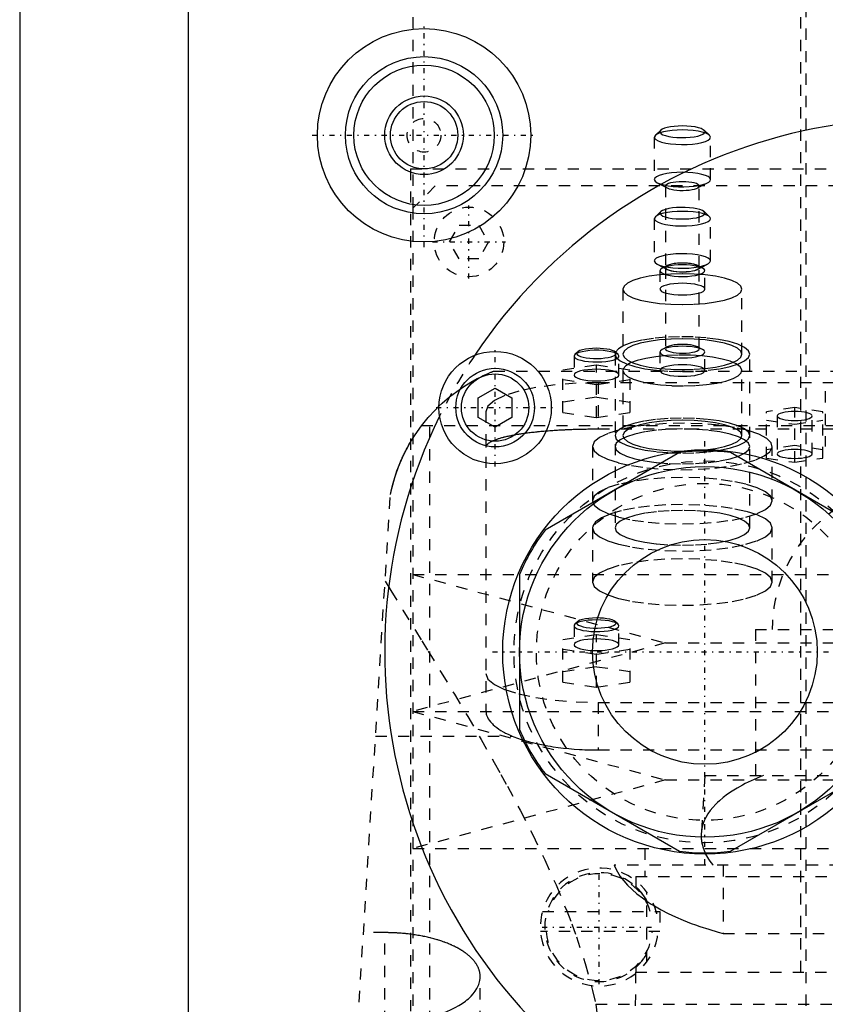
# Model space of a CAD drawing. Extents: x -90 to 90, y -139 to 498.
# Tile 7 of 10: x -80 to -8, y 195 to 282. Entities that reach past the tile are written whole.
import ezdxf

# ---------------------------------------------------------------- set-up
doc = ezdxf.new("R2010")
doc.units = 0
doc.linetypes.add('CENTER', pattern=[1.5, 0.45, -0.5, 0.05, -0.5])
doc.linetypes.add('DASHED', pattern=[2, 1, -1])
for name, color, linetype in [('AM_0', 7, 'CONTINUOUS'), ('AM_3', 7, 'DASHED'), ('AM_7', 7, 'CENTER')]:
    doc.layers.add(name, color=color, linetype=linetype)

msp = doc.modelspace()

# ---------------------------------------------------------------- linework, layer by layer
at = {"layer": 'AM_0', "color": 7, "linetype": 'CONTINUOUS'}
for p, q in [((-65, 313.5), (-65, 37.5)), ((-80, 291.5), (-80, 30)), ((-39.172, 248.616), (-37.672, 249.482)), ((-37.672, 249.482), (-36.172, 248.616)), ((-39.172, 246.884), (-39.172, 248.616)), ((-36.172, 248.616), (-36.172, 246.884)), ((-37.672, 246.018), (-39.172, 246.884)), ((-36.172, 246.884), (-37.672, 246.018)), ((-21.271, 243.742), (-33.229, 236.837)), ((-4.771, 236.837), (-16.729, 243.742)), ((-35.5, 232.904), (-35.5, 219.096)), ((-33.229, 215.163), (-21.271, 208.258)), ((-16.729, 208.258), (-4.771, 215.163))]:
    msp.add_line(p, q, dxfattribs=at)
for centre, radius in [((-44, 272), 9.5), ((-44, 272), 7), ((-44, 272), 6.25), ((-44, 272), 3.5), ((-44, 272), 3), ((-37.672, 247.75), 5), ((-37.672, 247.75), 3.5), ((-37.672, 247.75), 3), ((-19, 226), 18), ((-19, 226), 16.5), ((-19, 226), 10.007)]:
    msp.add_circle(centre, radius, dxfattribs=at)
for centre, radius, start, end in [((0, 226), 47.5, 63.78209, 146.21791), ((0, 226), 47.5, 153.78209, 236.21791), ((-19, 226), 17.886, 82.70653, 97.29347), ((-19, 226), 17.886, 142.70653, 157.29347), ((-19, 226), 17.886, 202.70653, 217.29347), ((-19, 226), 17.886, 262.70653, 277.29347), ((0, 226), 47.5, 243.78209, 326.21791)]:
    msp.add_arc(centre, radius, start, end, dxfattribs=at)
at = {"layer": 'AM_3', "color": 6, "linetype": 'DASHED'}
for p, q in [((-10, 403.5), (-10, -70.5)), ((-45, 300.5), (-45, 265.5)), ((-10.5, 300.5), (-10.5, 197.5)), ((-23.5, 271.823), (-23.5, 268.056)), ((-22.927, 272.445), (-23.409, 271.996)), ((-18.591, 271.996), (-19.073, 272.445)), ((-18.5, 268.056), (-18.5, 271.823)), ((-45.211, 269), (-45.211, 176)), ((-45.211, 269), (45.211, 269)), ((-43, 267.5), (-45, 265.5)), ((43, 267.5), (-43, 267.5)), ((-23.237, 267.767), (-22.342, 267.303)), ((-22.5, 267.476), (-22.5, 260.232)), ((-19.658, 267.303), (-18.763, 267.767)), ((-19.5, 260.232), (-19.5, 267.476)), ((-45, 265.5), (-45, 179.5)), ((-22.927, 265.198), (-23.409, 264.749)), ((-18.591, 264.749), (-19.073, 265.198)), ((-41.732, 262.5), (-40.866, 264)), ((-40.866, 264), (-39.134, 264)), ((-39.134, 264), (-38.268, 262.5)), ((-23.5, 264.576), (-23.5, 260.809)), ((-18.5, 260.809), (-18.5, 264.576)), ((-40.866, 261), (-41.732, 262.5)), ((-38.268, 262.5), (-39.134, 261)), ((-39.134, 261), (-40.866, 261)), ((-23.237, 260.52), (-22.342, 260.056)), ((-22.342, 260.405), (-22.789, 260.173)), ((-19.658, 260.056), (-18.763, 260.52)), ((-19.211, 260.173), (-19.658, 260.405)), ((-23, 259.942), (-23, 258.3)), ((-22.5, 260.229), (-22.5, 252.985)), ((-19.5, 252.985), (-19.5, 260.229)), ((-19, 258.3), (-19, 259.942)), ((-26.3, 258.3), (-26.3, 252.505)), ((-15.7, 252.505), (-15.7, 258.3)), ((-30.577, 252.474), (-30.65, 252.335)), ((-30.336, 252.698), (-30.577, 252.474)), ((-26.958, 252.689), (-27, 252.505)), ((-27, 252.505), (-27, 237.047)), ((-26.723, 252.474), (-26.964, 252.698)), ((-23, 252.695), (-23, 251.053)), ((-22.342, 253.158), (-22.789, 252.926)), ((-19.211, 252.926), (-19.658, 253.158)), ((-19, 251.053), (-19, 252.695)), ((-15, 237.047), (-15, 252.505)), ((-30.65, 252.335), (-30.65, 250.645)), ((-26.65, 250.645), (-26.65, 252.335)), ((-37.803, 251), (37.803, 251)), ((-31.65, 251.116), (-28.65, 251.564)), ((-31.65, 247.322), (-31.65, 251.116)), ((-28.65, 251.564), (-25.65, 251.116)), ((-28.65, 246.874), (-28.65, 251.564)), ((-26.267, 251.207), (-26.3, 251.053)), ((-26.3, 251.053), (-26.3, 245.258)), ((-25.65, 247.322), (-25.65, 251.116)), ((-15.7, 245.258), (-15.7, 251.053)), ((-28.65, 249.771), (-31.65, 250.219)), ((-25.65, 250.219), (-28.65, 249.771)), ((-28.5, 249.97), (-28.5, 245.825)), ((28.5, 249.97), (-28.5, 249.97)), ((-8.28, 249.202), (-8.28, 244.276)), ((-28.65, 248.667), (-31.65, 248.218)), ((-25.65, 248.218), (-28.65, 248.667)), ((-38.5, 247.382), (-38.5, 220.775)), ((-31.65, 247.322), (-28.65, 246.874)), ((-28.65, 246.874), (-25.65, 247.322)), ((-11, 247.757), (-13.5, 247.383)), ((-13.5, 243.255), (-13.5, 247.383)), ((-11, 242.882), (-11, 247.757)), ((-8.5, 247.383), (-11, 247.757)), ((-8.5, 243.255), (-8.5, 247.383)), ((-43.5, 77.05), (-43.5, 247.019)), ((-13.5, 246.636), (-11, 246.263)), ((-12.55, 247.01), (-12.55, 243.629)), ((-11, 246.263), (-8.5, 246.636)), ((-9.45, 243.629), (-9.45, 247.01)), ((-44.217, 246.15), (44.217, 246.15)), ((28.5, 245.825), (-28.5, 245.825)), ((-26.588, 245.823), (-26.694, 245.747)), ((-29, 244.294), (-29, 239.465)), ((-11, 244.376), (-13.5, 244.003)), ((-13, 239.465), (-13, 244.294)), ((-8.5, 244.003), (-11, 244.376)), ((-13.5, 243.255), (-11, 242.882)), ((-11, 242.882), (-8.5, 243.255)), ((-57, 77.05), (-47, 240)), ((-28.979, 237.198), (-29, 237.047)), ((-29, 237.047), (-29, 232.218)), ((-13, 232.218), (-13, 237.047)), ((-45, 232.9), (-22.5, 226.8)), ((-45, 232.9), (45, 232.9)), ((-30.65, 228.329), (-30.65, 226.639)), ((-30.336, 228.692), (-30.577, 228.468)), ((-26.723, 228.468), (-26.964, 228.692)), ((-26.65, 226.639), (-26.65, 228.329)), ((-14.5, 228), (-14.5, 215)), ((-14.5, 228), (14.5, 228)), ((-31.65, 227.11), (-28.65, 227.559)), ((-31.65, 223.316), (-31.65, 227.11)), ((-28.65, 227.559), (-25.65, 227.11)), ((-28.65, 222.868), (-28.65, 227.559)), ((-25.65, 223.316), (-25.65, 227.11)), ((-22.5, 226.8), (-45, 220.7)), ((-28.65, 225.766), (-31.65, 226.214)), ((-25.65, 226.214), (-28.65, 225.766)), ((-22.5, 226.8), (22.5, 226.8)), ((-28.65, 224.661), (-31.65, 224.213)), ((-25.65, 224.213), (-28.65, 224.661)), ((-31.65, 223.316), (-28.65, 222.868)), ((-28.65, 222.868), (-25.65, 223.316)), ((-28.5, 221.5), (-28.5, 217.269)), ((-28.5, 221.5), (28.5, 221.5)), ((-45, 220.7), (-22.5, 214.6)), ((-45, 220.7), (45, 220.7)), ((-48.319, 218.5), (-36.159, 218.5)), ((-28.5, 217.269), (28.5, 217.269)), ((-19, 215), (-19.323, 209.83)), ((-19, 215), (19, 215)), ((-22.5, 214.6), (-45, 208.5)), ((-22.5, 214.6), (22.5, 214.6)), ((-45, 208.5), (45, 208.5)), ((-24.35, 208.5), (-24.35, 206)), ((27.082, 207), (-27.082, 207)), ((-17.375, 207), (-17.375, 200.939)), ((-25.15, 206), (-25.15, 205.1)), ((-25.15, 206), (25.15, 206)), ((-24.156, 198.409), (-24.156, 204.591)), ((-33.46, 202.9), (-23.34, 202.9)), ((-23.287, 202.69), (-23.287, 202.9)), ((-23.287, 202.9), (-23, 202.9)), ((-23, 202.9), (-23, 201.1)), ((-47.5, 201.006), (-49.393, 201.006)), ((-47.5, 77.05), (-47.5, 201.006)), ((-23, 201.1), (-33.635, 201.1)), ((-17.375, 200.939), (17.375, 200.939)), ((-25.175, 197.5), (-25.75, 116.5)), ((-25.175, 197.5), (25.175, 197.5)), ((-25.15, 197.9), (-25.15, 197.5)), ((-39, 77.05), (-39, 197.078)), ((-28.705, 194.625), (28.705, 194.625))]:
    msp.add_line(p, q, dxfattribs=at)
for points in [[(-22.927, 272.445), (-22.995, 272.343), (-22.984, 272.24), (-22.894, 272.14), (-22.73, 272.046), (-22.496, 271.963), (-22.204, 271.893), (-21.864, 271.839), (-21.49, 271.804), (-21.096, 271.789), (-20.698, 271.794), (-20.313, 271.82), (-19.954, 271.865), (-19.638, 271.927), (-19.375, 272.004), (-19.176, 272.094), (-19.05, 272.191), (-19.001, 272.294), (-19.031, 272.396), (-19.139, 272.495), (-19.321, 272.587), (-19.569, 272.668), (-19.874, 272.734), (-20.224, 272.783), (-20.604, 272.813), (-21, 272.824)], [(-21, 272.824), (-21.369, 272.815), (-21.726, 272.788), (-22.057, 272.745), (-22.352, 272.687), (-22.601, 272.616), (-22.795, 272.534), (-22.927, 272.445)], [(-23.409, 271.996), (-23.494, 271.869), (-23.479, 271.739), (-23.364, 271.613), (-23.155, 271.495), (-22.859, 271.39), (-22.488, 271.303), (-22.058, 271.237), (-21.585, 271.194), (-21.088, 271.176), (-20.588, 271.185), (-20.105, 271.219), (-19.657, 271.277), (-19.264, 271.358), (-18.94, 271.456), (-18.699, 271.57), (-18.55, 271.694), (-18.5, 271.823)], [(-21, 272.47), (-21.461, 272.459), (-21.907, 272.426), (-22.321, 272.372), (-22.69, 272.3), (-23.001, 272.211), (-23.244, 272.109), (-23.409, 271.996)], [(-18.5, 271.823), (-18.548, 271.949), (-18.69, 272.071), (-18.921, 272.183), (-19.232, 272.281), (-19.611, 272.361), (-20.043, 272.421), (-20.512, 272.458), (-21, 272.47)], [(-21, 268.703), (-21.488, 268.691), (-21.957, 268.654), (-22.389, 268.594), (-22.768, 268.513), (-23.079, 268.415), (-23.31, 268.304), (-23.452, 268.182), (-23.5, 268.056)], [(-23.237, 267.767), (-22.981, 267.661), (-22.651, 267.57), (-22.26, 267.497), (-21.822, 267.445), (-21.354, 267.415), (-20.872, 267.41), (-20.395, 267.428), (-19.941, 267.47), (-19.526, 267.533), (-19.166, 267.616), (-18.874, 267.716), (-18.661, 267.828), (-18.535, 267.948), (-18.501, 268.072), (-18.56, 268.196), (-18.709, 268.315), (-18.944, 268.424), (-19.255, 268.519), (-19.631, 268.597), (-20.058, 268.655), (-20.52, 268.691), (-21, 268.703)], [(-23.5, 268.056), (-23.433, 267.907), (-23.237, 267.767)], [(-19.5, 267.476), (-19.529, 267.552), (-19.614, 267.625), (-19.753, 267.692), (-19.939, 267.751), (-20.167, 267.799), (-20.426, 267.835), (-20.707, 267.857), (-21, 267.865), (-21.293, 267.857), (-21.574, 267.835), (-21.833, 267.799), (-22.061, 267.751), (-22.247, 267.692), (-22.386, 267.625), (-22.471, 267.552), (-22.5, 267.476)], [(-22.5, 267.476), (-22.46, 267.387), (-22.342, 267.303)], [(-22.342, 267.303), (-22.19, 267.24), (-21.995, 267.186), (-21.763, 267.142), (-21.504, 267.111), (-21.226, 267.093), (-20.94, 267.088), (-20.656, 267.099), (-20.385, 267.122), (-20.136, 267.159), (-19.918, 267.207), (-19.74, 267.266), (-19.608, 267.331), (-19.527, 267.403), (-19.5, 267.476)], [(-23.409, 264.749), (-23.494, 264.623), (-23.48, 264.494), (-23.368, 264.368), (-23.162, 264.251), (-22.87, 264.147), (-22.505, 264.059), (-22.08, 263.993), (-21.612, 263.949), (-21.12, 263.93), (-20.623, 263.936), (-20.141, 263.968), (-19.693, 264.025), (-19.297, 264.102), (-18.968, 264.199), (-18.72, 264.311), (-18.562, 264.433), (-18.501, 264.561), (-18.538, 264.689), (-18.673, 264.813), (-18.901, 264.927), (-19.211, 265.028), (-19.592, 265.111), (-20.029, 265.172), (-20.505, 265.21), (-21, 265.223)], [(-21, 265.223), (-21.461, 265.212), (-21.907, 265.179), (-22.321, 265.125), (-22.69, 265.053), (-23.001, 264.964), (-23.244, 264.862), (-23.409, 264.749)], [(-22.927, 265.198), (-22.994, 265.099), (-22.986, 264.998), (-22.903, 264.9), (-22.749, 264.808), (-22.529, 264.725), (-22.251, 264.655), (-21.925, 264.6), (-21.565, 264.563), (-21.184, 264.544), (-20.796, 264.544), (-20.415, 264.564), (-20.057, 264.603), (-19.734, 264.658), (-19.459, 264.729), (-19.241, 264.813), (-19.09, 264.905), (-19.012, 265.004), (-19.008, 265.104), (-19.079, 265.203), (-19.222, 265.296), (-19.433, 265.381), (-19.702, 265.453), (-20.021, 265.51), (-20.376, 265.551), (-20.755, 265.573), (-21.143, 265.575), (-21.526, 265.559), (-21.889, 265.523), (-22.218, 265.47), (-22.502, 265.401)], [(-22.502, 265.401), (-22.759, 265.306), (-22.927, 265.198)], [(-22.502, 261.326), (-22.844, 261.246), (-23.124, 261.15), (-23.33, 261.043), (-23.457, 260.928), (-23.5, 260.809)], [(-18.5, 260.809), (-18.551, 260.938), (-18.7, 261.063), (-18.942, 261.177), (-19.268, 261.276), (-19.664, 261.356), (-20.113, 261.414), (-20.599, 261.448), (-21.1, 261.456), (-21.598, 261.437), (-22.071, 261.394), (-22.502, 261.326)], [(-23.5, 260.809), (-23.433, 260.661), (-23.237, 260.52)], [(-23.237, 260.52), (-22.984, 260.415), (-22.658, 260.325), (-22.272, 260.252), (-21.84, 260.2), (-21.377, 260.169), (-20.9, 260.162), (-20.426, 260.179), (-19.974, 260.219), (-19.559, 260.28), (-19.197, 260.361), (-18.901, 260.458), (-18.681, 260.567), (-18.546, 260.686), (-18.5, 260.809)], [(-21, 260.46), (-21.367, 260.451), (-21.722, 260.425), (-22.052, 260.382), (-22.346, 260.325), (-22.595, 260.254), (-22.789, 260.173)], [(-22.342, 260.056), (-22.188, 259.992), (-21.989, 259.938), (-21.753, 259.894), (-21.489, 259.862), (-21.206, 259.845), (-20.916, 259.842), (-20.629, 259.853), (-20.355, 259.879), (-20.106, 259.918), (-19.891, 259.968), (-19.717, 260.028), (-19.591, 260.096), (-19.518, 260.169), (-19.501, 260.244), (-19.54, 260.319), (-19.634, 260.39), (-19.779, 260.455), (-19.97, 260.512), (-20.199, 260.558), (-20.459, 260.592), (-20.738, 260.612), (-21.028, 260.618), (-21.317, 260.609), (-21.593, 260.586), (-21.848, 260.55), (-22.071, 260.501), (-22.253, 260.443), (-22.388, 260.376), (-22.472, 260.304), (-22.5, 260.229)], [(-22.5, 260.232), (-22.47, 260.155), (-22.381, 260.081), (-22.237, 260.012), (-22.044, 259.953), (-21.809, 259.905), (-21.541, 259.87), (-21.252, 259.849), (-20.953, 259.844), (-20.656, 259.854), (-20.372, 259.879), (-20.114, 259.919), (-19.891, 259.971), (-19.712, 260.033), (-19.585, 260.103), (-19.514, 260.179), (-19.503, 260.256), (-19.551, 260.333), (-19.658, 260.405)], [(-22.342, 260.405), (-22.46, 260.321), (-22.5, 260.232)], [(-19.658, 260.405), (-19.819, 260.471), (-20.028, 260.528), (-20.276, 260.572), (-20.554, 260.603), (-20.849, 260.618), (-21.151, 260.618), (-21.446, 260.603), (-21.724, 260.572), (-21.972, 260.528), (-22.181, 260.471), (-22.342, 260.405)], [(-19.211, 260.173), (-19.405, 260.254), (-19.654, 260.325), (-19.948, 260.382), (-20.278, 260.425), (-20.633, 260.451), (-21, 260.46)], [(-23, 259.942), (-22.96, 259.839), (-22.842, 259.74), (-22.65, 259.65), (-22.392, 259.57), (-22.078, 259.506), (-21.722, 259.459), (-21.336, 259.432), (-20.938, 259.425), (-20.541, 259.438), (-20.163, 259.472), (-19.819, 259.524), (-19.521, 259.594), (-19.283, 259.677), (-19.113, 259.77), (-19.019, 259.871), (-19.004, 259.974), (-19.069, 260.077), (-19.211, 260.173)], [(-22.789, 260.173), (-22.947, 260.061), (-23, 259.942)], [(-22.5, 260.229), (-22.46, 260.14), (-22.342, 260.056)], [(-23, 258.3), (-22.962, 258.199), (-22.848, 258.102), (-22.663, 258.013), (-22.414, 257.934), (-22.111, 257.87), (-21.765, 257.822), (-21.39, 257.792), (-21, 257.782), (-20.61, 257.792), (-20.235, 257.822), (-19.889, 257.87), (-19.586, 257.934), (-19.337, 258.013), (-19.152, 258.102), (-19.038, 258.199), (-19, 258.3), (-19.038, 258.401), (-19.152, 258.498), (-19.337, 258.588), (-19.586, 258.666), (-19.889, 258.73), (-20.235, 258.778), (-20.61, 258.808), (-21, 258.818)], [(-21, 258.818), (-21.39, 258.808), (-21.765, 258.778), (-22.111, 258.73), (-22.414, 258.666), (-22.663, 258.588), (-22.848, 258.498), (-22.962, 258.401), (-23, 258.3)], [(-15, 252.505), (-15.121, 252.815), (-15.481, 253.114), (-16.063, 253.387), (-16.846, 253.625), (-17.796, 253.818), (-18.876, 253.957), (-20.043, 254.038), (-21.247, 254.056), (-22.442, 254.012), (-23.579, 253.907), (-24.611, 253.745), (-25.497, 253.533), (-26.201, 253.279), (-26.694, 252.994), (-26.958, 252.689)], [(-21, 253.876), (-22.034, 253.85), (-23.028, 253.772), (-23.945, 253.645), (-24.748, 253.474), (-25.407, 253.267), (-25.897, 253.029), (-26.198, 252.772), (-26.3, 252.505), (-26.198, 252.237), (-25.897, 251.98), (-25.407, 251.742), (-24.748, 251.535), (-23.945, 251.364), (-23.028, 251.237), (-22.034, 251.159), (-21, 251.133), (-19.966, 251.159), (-18.972, 251.237), (-18.055, 251.364), (-17.252, 251.535), (-16.593, 251.742), (-16.103, 251.98), (-15.802, 252.237), (-15.7, 252.505)], [(-19.658, 253.158), (-19.819, 253.224), (-20.028, 253.281), (-20.276, 253.325), (-20.554, 253.356), (-20.849, 253.371), (-21.151, 253.371), (-21.446, 253.356), (-21.724, 253.325), (-21.972, 253.281), (-22.181, 253.224), (-22.342, 253.158)], [(-15.7, 252.505), (-15.802, 252.772), (-16.103, 253.029), (-16.593, 253.267), (-17.252, 253.474), (-18.055, 253.645), (-18.972, 253.772), (-19.966, 253.85), (-21, 253.876)], [(-30.65, 252.335), (-30.61, 252.232), (-30.491, 252.133), (-30.298, 252.042), (-30.039, 251.962), (-29.724, 251.898), (-29.366, 251.852), (-28.979, 251.824), (-28.58, 251.818), (-28.182, 251.832), (-27.804, 251.866), (-27.46, 251.919), (-27.163, 251.989), (-26.926, 252.072), (-26.759, 252.167), (-26.667, 252.268), (-26.655, 252.371), (-26.723, 252.474)], [(-26.723, 252.474), (-26.868, 252.57), (-27.084, 252.657), (-27.362, 252.731), (-27.691, 252.789), (-28.059, 252.829), (-28.45, 252.85), (-28.85, 252.85), (-29.241, 252.829), (-29.609, 252.789), (-29.938, 252.731), (-30.216, 252.657), (-30.432, 252.57), (-30.577, 252.474)], [(-28.65, 253.029), (-28.997, 253.02), (-29.329, 252.994), (-29.635, 252.951), (-29.902, 252.893), (-30.119, 252.822), (-30.279, 252.742), (-30.373, 252.655), (-30.399, 252.566), (-30.357, 252.476), (-30.246, 252.391), (-30.072, 252.312), (-29.842, 252.245), (-29.565, 252.19), (-29.251, 252.151), (-28.914, 252.129), (-28.566, 252.124), (-28.222, 252.137), (-27.894, 252.168), (-27.597, 252.215), (-27.341, 252.276), (-27.137, 252.349), (-26.993, 252.431), (-26.914, 252.519), (-26.905, 252.609), (-26.964, 252.698)], [(-26.964, 252.698), (-27.08, 252.776), (-27.249, 252.848), (-27.467, 252.91), (-27.725, 252.961), (-28.015, 252.998), (-28.327, 253.022), (-28.65, 253.029)], [(-27, 252.505), (-26.885, 252.202), (-26.543, 251.91), (-25.989, 251.642), (-25.243, 251.406), (-24.333, 251.213), (-23.296, 251.07), (-22.171, 250.981), (-21, 250.952), (-19.829, 250.981), (-18.704, 251.07), (-17.667, 251.213), (-16.757, 251.406), (-16.011, 251.642), (-15.457, 251.91), (-15.115, 252.202), (-15, 252.505)], [(-23, 252.695), (-22.96, 252.592), (-22.842, 252.493), (-22.65, 252.403), (-22.392, 252.324), (-22.078, 252.259), (-21.722, 252.212), (-21.336, 252.185), (-20.938, 252.178), (-20.541, 252.191), (-20.163, 252.225), (-19.819, 252.278), (-19.521, 252.347), (-19.283, 252.43), (-19.113, 252.524), (-19.019, 252.624), (-19.004, 252.728), (-19.069, 252.83), (-19.211, 252.926)], [(-22.789, 252.926), (-22.947, 252.814), (-23, 252.695)], [(-21, 253.213), (-21.367, 253.204), (-21.722, 253.178), (-22.052, 253.135), (-22.346, 253.078), (-22.595, 253.007), (-22.789, 252.926)], [(-22.5, 252.985), (-22.47, 252.908), (-22.381, 252.834), (-22.237, 252.766), (-22.044, 252.706), (-21.809, 252.658), (-21.541, 252.623), (-21.252, 252.602), (-20.953, 252.597), (-20.656, 252.607), (-20.372, 252.632), (-20.114, 252.672), (-19.891, 252.724), (-19.712, 252.786), (-19.585, 252.856), (-19.514, 252.932), (-19.503, 253.009), (-19.551, 253.086), (-19.658, 253.158)], [(-22.342, 253.158), (-22.46, 253.074), (-22.5, 252.985)], [(-19.211, 252.926), (-19.405, 253.007), (-19.654, 253.078), (-19.948, 253.135), (-20.278, 253.178), (-20.633, 253.204), (-21, 253.213)], [(-26.3, 251.053), (-26.195, 250.782), (-25.885, 250.521), (-25.383, 250.282), (-24.707, 250.073), (-23.884, 249.902), (-22.948, 249.777), (-21.935, 249.703), (-20.885, 249.682), (-19.839, 249.715), (-18.84, 249.801), (-17.925, 249.936), (-17.132, 250.115), (-16.492, 250.332), (-16.03, 250.577), (-15.764, 250.841), (-15.705, 251.113), (-15.855, 251.383), (-16.208, 251.639), (-16.751, 251.873), (-17.461, 252.074), (-18.311, 252.235), (-19.268, 252.35), (-20.292, 252.413), (-21.345, 252.422), (-22.384, 252.377), (-23.368, 252.28), (-24.259, 252.135), (-25.021, 251.947), (-25.625, 251.723), (-26.045, 251.473), (-26.267, 251.207)], [(-30.65, 250.645), (-30.612, 250.544), (-30.498, 250.446), (-30.313, 250.357), (-30.064, 250.278), (-29.761, 250.214), (-29.415, 250.166), (-29.04, 250.137), (-28.65, 250.127), (-28.26, 250.137), (-27.885, 250.166), (-27.539, 250.214), (-27.236, 250.278), (-26.987, 250.357), (-26.802, 250.446), (-26.688, 250.544), (-26.65, 250.645), (-26.688, 250.746), (-26.802, 250.843), (-26.987, 250.932), (-27.236, 251.011), (-27.539, 251.075), (-27.885, 251.123), (-28.26, 251.152), (-28.65, 251.162)], [(-28.65, 251.162), (-29.04, 251.152), (-29.415, 251.123), (-29.761, 251.075), (-30.064, 251.011), (-30.313, 250.932), (-30.498, 250.843), (-30.612, 250.746), (-30.65, 250.645)], [(-28.5, 249.97), (-30.451, 249.92), (-32.327, 249.773), (-34.056, 249.534), (-35.571, 249.212), (-36.815, 248.82), (-37.739, 248.372), (-38.308, 247.887), (-38.5, 247.382)], [(-13.495, 245.011), (-14.191, 245.381), (-15.156, 245.708), (-16.353, 245.98), (-17.733, 246.184), (-19.242, 246.314), (-20.821, 246.364), (-22.407, 246.332), (-23.937, 246.22), (-25.351, 246.032), (-26.593, 245.775), (-27.614, 245.459), (-28.374, 245.097), (-28.842, 244.704), (-29, 244.294)], [(-27, 245.258), (-26.884, 244.954), (-26.54, 244.661), (-25.982, 244.392), (-25.231, 244.157), (-24.317, 243.964), (-23.274, 243.821), (-22.143, 243.733), (-20.968, 243.705), (-19.794, 243.736), (-18.667, 243.827), (-17.63, 243.973), (-16.724, 244.168), (-15.983, 244.406), (-15.436, 244.677), (-15.104, 244.97), (-15, 245.274), (-15.129, 245.578), (-15.485, 245.869), (-16.054, 246.137), (-16.814, 246.37), (-17.737, 246.561), (-18.785, 246.701), (-19.92, 246.785), (-21.096, 246.81), (-22.268, 246.775), (-23.392, 246.682), (-24.423, 246.533), (-25.321, 246.335), (-26.052, 246.095), (-26.588, 245.823)], [(-26.3, 245.258), (-26.198, 244.99), (-25.897, 244.733), (-25.407, 244.496), (-24.748, 244.288), (-23.945, 244.117), (-23.028, 243.99), (-22.034, 243.912), (-21, 243.886), (-19.966, 243.912), (-18.972, 243.99), (-18.055, 244.117), (-17.252, 244.288), (-16.593, 244.496), (-16.103, 244.733), (-15.802, 244.99), (-15.7, 245.258), (-15.802, 245.525), (-16.103, 245.783), (-16.593, 246.02), (-17.252, 246.228), (-18.055, 246.398), (-18.972, 246.525), (-19.966, 246.603), (-21, 246.629)], [(-21, 246.629), (-22.034, 246.603), (-23.028, 246.525), (-23.945, 246.398), (-24.748, 246.228), (-25.407, 246.02), (-25.897, 245.783), (-26.198, 245.525), (-26.3, 245.258)], [(-21, 245.847), (-22.171, 245.817), (-23.296, 245.729), (-24.333, 245.585), (-25.243, 245.392), (-25.989, 245.157), (-26.543, 244.888), (-26.885, 244.597), (-27, 244.294), (-26.885, 243.991), (-26.543, 243.7), (-25.989, 243.431), (-25.243, 243.196), (-24.333, 243.003), (-23.296, 242.859), (-22.171, 242.771), (-21, 242.741), (-19.829, 242.771), (-18.704, 242.859), (-17.667, 243.003), (-16.757, 243.196), (-16.011, 243.431), (-15.457, 243.7), (-15.115, 243.991), (-15, 244.294)], [(-26.694, 245.747), (-26.923, 245.506), (-27, 245.258)], [(-15, 244.294), (-15.115, 244.597), (-15.457, 244.888), (-16.011, 245.157), (-16.757, 245.392), (-17.667, 245.585), (-18.704, 245.729), (-19.829, 245.817), (-21, 245.847)], [(-29, 244.294), (-28.85, 243.895), (-28.404, 243.51), (-27.681, 243.155), (-26.706, 242.843), (-25.517, 242.585), (-24.158, 242.392), (-22.68, 242.27), (-21.139, 242.224), (-19.593, 242.256), (-18.1, 242.364), (-16.716, 242.546), (-15.493, 242.792), (-14.477, 243.096), (-13.706, 243.444), (-13.209, 243.824), (-13.005, 244.222), (-13.101, 244.623), (-13.495, 245.011)], [(-29, 237.047), (-28.846, 236.643), (-28.391, 236.255), (-27.652, 235.897), (-26.657, 235.583), (-25.445, 235.326), (-24.061, 235.134), (-22.561, 235.016), (-21, 234.977), (-19.439, 235.016), (-17.939, 235.134), (-16.555, 235.326), (-15.343, 235.583), (-14.348, 235.897), (-13.609, 236.255), (-13.154, 236.643), (-13, 237.047), (-13.154, 237.451), (-13.609, 237.84), (-14.348, 238.198), (-15.343, 238.511), (-16.555, 238.769), (-17.939, 238.96), (-19.439, 239.078), (-21, 239.118)], [(-21, 239.118), (-22.489, 239.082), (-23.926, 238.974), (-25.261, 238.8), (-26.447, 238.564), (-27.442, 238.275), (-28.213, 237.943), (-28.731, 237.58), (-28.979, 237.198)], [(-30.577, 228.468), (-30.645, 228.367), (-30.634, 228.264), (-30.544, 228.163), (-30.38, 228.069), (-30.146, 227.986), (-29.854, 227.916), (-29.514, 227.863), (-29.14, 227.828), (-28.746, 227.812), (-28.348, 227.818), (-27.963, 227.843), (-27.604, 227.888), (-27.288, 227.95), (-27.025, 228.028), (-26.826, 228.117), (-26.7, 228.215), (-26.651, 228.317), (-26.681, 228.42), (-26.789, 228.519), (-26.971, 228.611), (-27.219, 228.691), (-27.524, 228.757), (-27.874, 228.806), (-28.254, 228.837), (-28.65, 228.847)], [(-28.65, 228.847), (-29.019, 228.838), (-29.376, 228.812), (-29.707, 228.769), (-30.002, 228.711), (-30.251, 228.64), (-30.445, 228.558), (-30.577, 228.468)], [(-28.65, 229.024), (-28.997, 229.015), (-29.329, 228.988), (-29.635, 228.945), (-29.902, 228.887), (-30.119, 228.817), (-30.279, 228.737), (-30.373, 228.65), (-30.399, 228.56), (-30.357, 228.471), (-30.246, 228.385), (-30.072, 228.307), (-29.842, 228.239), (-29.565, 228.185), (-29.251, 228.146), (-28.914, 228.123), (-28.566, 228.118), (-28.222, 228.132), (-27.894, 228.162), (-27.597, 228.209), (-27.341, 228.27), (-27.137, 228.343), (-26.993, 228.426), (-26.914, 228.513), (-26.905, 228.603), (-26.964, 228.692)], [(-26.964, 228.692), (-27.08, 228.771), (-27.249, 228.842), (-27.467, 228.905), (-27.725, 228.955), (-28.015, 228.993), (-28.327, 229.016), (-28.65, 229.024)], [(-38.5, 224.088), (-38.308, 223.583), (-37.739, 223.098), (-36.815, 222.65), (-35.571, 222.258), (-34.056, 221.936), (-32.327, 221.697), (-30.451, 221.55), (-28.5, 221.5)]]:
    msp.add_lwpolyline(points, dxfattribs=at)
for points in [[(-15.7, 258.3), (-15.802, 258.568), (-16.103, 258.825), (-16.593, 259.062), (-17.252, 259.27), (-18.055, 259.441), (-18.972, 259.567), (-19.966, 259.645), (-21, 259.672), (-22.034, 259.645), (-23.028, 259.567), (-23.945, 259.441), (-24.748, 259.27), (-25.407, 259.062), (-25.897, 258.825), (-26.198, 258.568), (-26.3, 258.3), (-26.198, 258.032), (-25.897, 257.775), (-25.407, 257.538), (-24.748, 257.33), (-23.945, 257.16), (-23.028, 257.033), (-22.034, 256.955), (-21, 256.928), (-19.966, 256.955), (-18.972, 257.033), (-18.055, 257.16), (-17.252, 257.33), (-16.593, 257.538), (-16.103, 257.775), (-15.802, 258.032)], [(-19, 251.053), (-19.038, 251.154), (-19.152, 251.251), (-19.337, 251.341), (-19.586, 251.419), (-19.889, 251.484), (-20.235, 251.531), (-20.61, 251.561), (-21, 251.571), (-21.39, 251.561), (-21.765, 251.531), (-22.111, 251.484), (-22.414, 251.419), (-22.663, 251.341), (-22.848, 251.251), (-22.962, 251.154), (-23, 251.053), (-22.962, 250.952), (-22.848, 250.855), (-22.663, 250.766), (-22.414, 250.687), (-22.111, 250.623), (-21.765, 250.575), (-21.39, 250.545), (-21, 250.536), (-20.61, 250.545), (-20.235, 250.575), (-19.889, 250.623), (-19.586, 250.687), (-19.337, 250.766), (-19.152, 250.855), (-19.038, 250.952)], [(-9.45, 247.01), (-9.48, 247.088), (-9.568, 247.163), (-9.711, 247.233), (-9.904, 247.293), (-10.139, 247.343), (-10.407, 247.38), (-10.698, 247.403), (-11, 247.411), (-11.302, 247.403), (-11.593, 247.38), (-11.861, 247.343), (-12.096, 247.293), (-12.289, 247.233), (-12.432, 247.163), (-12.52, 247.088), (-12.55, 247.01), (-12.52, 246.932), (-12.432, 246.856), (-12.289, 246.787), (-12.096, 246.726), (-11.861, 246.676), (-11.593, 246.639), (-11.302, 246.616), (-11, 246.609), (-10.698, 246.616), (-10.407, 246.639), (-10.139, 246.676), (-9.904, 246.726), (-9.711, 246.787), (-9.568, 246.856), (-9.48, 246.932)], [(-9.45, 243.629), (-9.48, 243.707), (-9.568, 243.783), (-9.711, 243.852), (-9.904, 243.913), (-10.139, 243.963), (-10.407, 244), (-10.698, 244.022), (-11, 244.03), (-11.302, 244.022), (-11.593, 244), (-11.861, 243.963), (-12.096, 243.913), (-12.289, 243.852), (-12.432, 243.783), (-12.52, 243.707), (-12.55, 243.629), (-12.52, 243.551), (-12.432, 243.476), (-12.289, 243.406), (-12.096, 243.345), (-11.861, 243.295), (-11.593, 243.258), (-11.302, 243.236), (-11, 243.228), (-10.698, 243.236), (-10.407, 243.258), (-10.139, 243.295), (-9.904, 243.345), (-9.711, 243.406), (-9.568, 243.476), (-9.48, 243.551)], [(-29, 239.465), (-28.846, 239.061), (-28.391, 238.673), (-27.652, 238.315), (-26.657, 238.001), (-25.445, 237.743), (-24.061, 237.552), (-22.561, 237.434), (-21, 237.394), (-19.439, 237.434), (-17.939, 237.552), (-16.555, 237.743), (-15.343, 238.001), (-14.348, 238.315), (-13.609, 238.673), (-13.154, 239.061), (-13, 239.465), (-13.154, 239.869), (-13.609, 240.257), (-14.348, 240.615), (-15.343, 240.929), (-16.555, 241.186), (-17.939, 241.378), (-19.439, 241.496), (-21, 241.535), (-22.561, 241.496), (-24.061, 241.378), (-25.445, 241.186), (-26.657, 240.929), (-27.652, 240.615), (-28.391, 240.257), (-28.846, 239.869)], [(-15, 237.047), (-15.115, 237.35), (-15.457, 237.642), (-16.011, 237.91), (-16.757, 238.145), (-17.667, 238.338), (-18.704, 238.482), (-19.829, 238.57), (-21, 238.6), (-22.171, 238.57), (-23.296, 238.482), (-24.333, 238.338), (-25.243, 238.145), (-25.989, 237.91), (-26.543, 237.642), (-26.885, 237.35), (-27, 237.047), (-26.885, 236.744), (-26.543, 236.453), (-25.989, 236.184), (-25.243, 235.949), (-24.333, 235.756), (-23.296, 235.613), (-22.171, 235.524), (-21, 235.494), (-19.829, 235.524), (-18.704, 235.613), (-17.667, 235.756), (-16.757, 235.949), (-16.011, 236.184), (-15.457, 236.453), (-15.115, 236.744)], [(-29, 232.218), (-28.846, 231.814), (-28.391, 231.426), (-27.652, 231.068), (-26.657, 230.754), (-25.445, 230.496), (-24.061, 230.305), (-22.561, 230.187), (-21, 230.147), (-19.439, 230.187), (-17.939, 230.305), (-16.555, 230.496), (-15.343, 230.754), (-14.348, 231.068), (-13.609, 231.426), (-13.154, 231.814), (-13, 232.218), (-13.154, 232.622), (-13.609, 233.01), (-14.348, 233.368), (-15.343, 233.682), (-16.555, 233.94), (-17.939, 234.131), (-19.439, 234.249), (-21, 234.288), (-22.561, 234.249), (-24.061, 234.131), (-25.445, 233.94), (-26.657, 233.682), (-27.652, 233.368), (-28.391, 233.01), (-28.846, 232.622)], [(-26.65, 226.639), (-26.688, 226.74), (-26.802, 226.837), (-26.987, 226.927), (-27.236, 227.005), (-27.539, 227.069), (-27.885, 227.117), (-28.26, 227.147), (-28.65, 227.157), (-29.04, 227.147), (-29.415, 227.117), (-29.761, 227.069), (-30.064, 227.005), (-30.313, 226.927), (-30.498, 226.837), (-30.612, 226.74), (-30.65, 226.639), (-30.612, 226.538), (-30.498, 226.441), (-30.313, 226.351), (-30.064, 226.273), (-29.761, 226.209), (-29.415, 226.161), (-29.04, 226.131), (-28.65, 226.121), (-28.26, 226.131), (-27.885, 226.161), (-27.539, 226.209), (-27.236, 226.273), (-26.987, 226.351), (-26.802, 226.441), (-26.688, 226.538)]]:
    msp.add_lwpolyline(points, close=True, dxfattribs=at)
for points in [[(-47, 240, 0), (-46.879, 240.551, 0), (-46.581, 241.615, 0), (-46.217, 242.627, 0), (-46.013, 243.113, 0), (-45.794, 243.585, 0), (-45.318, 244.488, 0), (-44.797, 245.335, 0), (-44.236, 246.125, 0), (-43.642, 246.857, 0), (-43.023, 247.53, 0), (-42.707, 247.845, 0), (-42.387, 248.145, 0), (-41.74, 248.7, 0), (-41.093, 249.196, 0), (-40.456, 249.633, 0), (-39.84, 250.012, 0), (-39.26, 250.333, 0), (-38.989, 250.471, 0), (-38.734, 250.595, 0), (-38.283, 250.801, 0), (-38.065, 250.894, 0), (-38.01, 250.917, 0), (-37.957, 250.938, 0), (-37.933, 250.948, 0), (-37.909, 250.958, 0), (-37.864, 250.976, 0), (-37.822, 250.992, 0), (-37.803, 251, 0)], [(-47, 240, 0), (-46.935, 240.308, 0), (-46.785, 240.92, 0), (-46.61, 241.525, 0), (-46.513, 241.823, 0), (-46.411, 242.116, 0), (-46.192, 242.69, 0), (-46.056, 243.014, 0), (-46.016, 243.105, 0), (-45.976, 243.196, 0), (-45.955, 243.241, 0), (-45.935, 243.286, 0), (-45.894, 243.375, 0), (-45.853, 243.463, 0), (-45.811, 243.55, 0), (-45.769, 243.637, 0), (-45.726, 243.723, 0), (-45.705, 243.766, 0), (-45.684, 243.808, 0), (-45.641, 243.893, 0), (-45.598, 243.976, 0), (-45.554, 244.059, 0), (-45.511, 244.14, 0), (-45.467, 244.221, 0), (-45.445, 244.261, 0), (-45.423, 244.301, 0), (-45.38, 244.38, 0), (-45.336, 244.458, 0), (-45.292, 244.535, 0), (-45.247, 244.611, 0), (-45.203, 244.686, 0), (-45.181, 244.723, 0), (-45.159, 244.76, 0), (-45.115, 244.833, 0), (-45.071, 244.905, 0), (-45.049, 244.941, 0), (-45.027, 244.976, 0), (-44.984, 245.046, 0), (-44.94, 245.115, 0), (-44.918, 245.149, 0), (-44.896, 245.183, 0), (-44.853, 245.249, 0), (-44.81, 245.315, 0), (-44.767, 245.379, 0), (-44.725, 245.443, 0), (-44.682, 245.505, 0), (-44.661, 245.536, 0), (-44.64, 245.566, 0), (-44.599, 245.626, 0), (-44.557, 245.685, 0), (-44.517, 245.743, 0), (-44.476, 245.799, 0), (-44.436, 245.855, 0), (-44.416, 245.882, 0), (-44.397, 245.909, 0), (-44.358, 245.962, 0), (-44.319, 246.014, 0), (-44.281, 246.065, 0), (-44.243, 246.115, 0), (-44.206, 246.164, 0), (-44.187, 246.189, 0), (-44.168, 246.213, 0), (-44.132, 246.26, 0), (-44.096, 246.306, 0), (-44.06, 246.351, 0), (-44.026, 246.395, 0), (-43.992, 246.437, 0), (-43.975, 246.458, 0), (-43.958, 246.479, 0), (-43.926, 246.519, 0), (-43.894, 246.557, 0), (-43.864, 246.594, 0), (-43.835, 246.63, 0), (-43.806, 246.664, 0), (-43.792, 246.68, 0), (-43.779, 246.697, 0), (-43.753, 246.728, 0), (-43.727, 246.757, 0), (-43.715, 246.771, 0), (-43.704, 246.785, 0), (-43.681, 246.812, 0), (-43.66, 246.837, 0), (-43.649, 246.848, 0), (-43.64, 246.86, 0), (-43.621, 246.881, 0), (-43.603, 246.901, 0), (-43.587, 246.92, 0), (-43.573, 246.937, 0), (-43.559, 246.952, 0), (-43.553, 246.959, 0), (-43.547, 246.966, 0), (-43.537, 246.978, 0), (-43.527, 246.988, 0), (-43.52, 246.997, 0), (-43.513, 247.004, 0), (-43.508, 247.01, 0), (-43.506, 247.013, 0), (-43.504, 247.015, 0), (-43.501, 247.017, 0), (-43.5, 247.019, 0), (-43.5, 247.019, 0)], [(-28.5, 245.825, 0), (-28.57, 245.825, 0), (-28.711, 245.825, 0), (-28.852, 245.824, 0), (-28.922, 245.824, 0), (-28.993, 245.823, 0), (-29.136, 245.822, 0), (-29.278, 245.82, 0), (-29.421, 245.819, 0), (-29.564, 245.816, 0), (-29.708, 245.814, 0), (-29.78, 245.812, 0), (-29.852, 245.811, 0), (-29.995, 245.808, 0), (-30.139, 245.804, 0), (-30.283, 245.8, 0), (-30.427, 245.796, 0), (-30.571, 245.792, 0), (-30.642, 245.789, 0), (-30.714, 245.787, 0), (-30.857, 245.782, 0), (-31, 245.776, 0), (-31.072, 245.773, 0), (-31.143, 245.77, 0), (-31.285, 245.764, 0), (-31.427, 245.758, 0), (-31.498, 245.754, 0), (-31.568, 245.751, 0), (-31.709, 245.744, 0), (-31.849, 245.736, 0), (-31.989, 245.728, 0), (-32.127, 245.72, 0), (-32.265, 245.712, 0), (-32.334, 245.707, 0), (-32.402, 245.703, 0), (-32.538, 245.694, 0), (-32.673, 245.684, 0), (-32.808, 245.675, 0), (-32.941, 245.665, 0), (-33.073, 245.654, 0), (-33.139, 245.649, 0), (-33.204, 245.643, 0), (-33.334, 245.632, 0), (-33.463, 245.621, 0), (-33.591, 245.61, 0), (-33.717, 245.598, 0), (-33.842, 245.586, 0), (-33.903, 245.579, 0), (-33.965, 245.573, 0), (-34.087, 245.561, 0), (-34.208, 245.548, 0), (-34.327, 245.534, 0), (-34.444, 245.521, 0), (-34.56, 245.507, 0), (-34.618, 245.5, 0), (-34.675, 245.493, 0), (-34.788, 245.479, 0), (-34.899, 245.465, 0), (-35.008, 245.45, 0), (-35.116, 245.435, 0), (-35.221, 245.42, 0), (-35.274, 245.413, 0), (-35.325, 245.405, 0), (-35.428, 245.39, 0), (-35.528, 245.374, 0), (-35.578, 245.367, 0), (-35.627, 245.359, 0), (-35.724, 245.343, 0), (-35.821, 245.326, 0), (-35.869, 245.318, 0), (-35.917, 245.31, 0), (-36.011, 245.293, 0), (-36.105, 245.275, 0), (-36.197, 245.258, 0), (-36.288, 245.24, 0), (-36.377, 245.222, 0), (-36.421, 245.213, 0), (-36.465, 245.203, 0), (-36.552, 245.185, 0), (-36.637, 245.166, 0), (-36.721, 245.146, 0), (-36.803, 245.127, 0), (-36.884, 245.107, 0), (-36.924, 245.097, 0), (-36.963, 245.087, 0), (-37.04, 245.067, 0), (-37.116, 245.046, 0), (-37.19, 245.026, 0), (-37.262, 245.005, 0), (-37.332, 244.983, 0), (-37.366, 244.973, 0), (-37.4, 244.962, 0), (-37.466, 244.94, 0), (-37.531, 244.918, 0), (-37.593, 244.896, 0), (-37.654, 244.874, 0), (-37.713, 244.852, 0), (-37.741, 244.84, 0), (-37.769, 244.829, 0), (-37.824, 244.806, 0), (-37.876, 244.783, 0), (-37.926, 244.76, 0), (-37.975, 244.737, 0), (-38.021, 244.713, 0), (-38.043, 244.702, 0), (-38.065, 244.69, 0), (-38.107, 244.666, 0), (-38.147, 244.642, 0), (-38.166, 244.63, 0), (-38.185, 244.618, 0), (-38.22, 244.594, 0), (-38.254, 244.57, 0), (-38.27, 244.558, 0), (-38.285, 244.546, 0), (-38.314, 244.522, 0), (-38.341, 244.498, 0), (-38.366, 244.473, 0), (-38.388, 244.449, 0), (-38.409, 244.425, 0), (-38.418, 244.413, 0), (-38.427, 244.4, 0), (-38.444, 244.376, 0), (-38.458, 244.352, 0), (-38.47, 244.327, 0), (-38.48, 244.303, 0), (-38.488, 244.278, 0), (-38.491, 244.266, 0), (-38.494, 244.254, 0), (-38.498, 244.23, 0), (-38.5, 244.206, 0), (-38.5, 244.194, 0)], [(-47.472, 232.303, 0), (-46.95, 231.453, 0), (-45.877, 229.711, 0), (-44.768, 227.914, 0), (-44.203, 226.996, 0), (-43.631, 226.066, 0), (-42.472, 224.169, 0), (-41.296, 222.226, 0), (-40.111, 220.239, 0), (-38.925, 218.211, 0), (-37.745, 216.143, 0), (-37.16, 215.095, 0), (-36.579, 214.038, 0), (-35.437, 211.895, 0), (-34.327, 209.716, 0), (-33.26, 207.501, 0), (-32.247, 205.249, 0), (-31.3, 202.96, 0), (-30.855, 201.801, 0), (-30.432, 200.632, 0), (-29.657, 198.262, 0), (-28.992, 195.849, 0), (-28.705, 194.625, 0)], [(-38.5, 220.775, 0), (-38.498, 220.71, 0), (-38.484, 220.58, 0), (-38.456, 220.448, 0), (-38.436, 220.381, 0), (-38.412, 220.314, 0), (-38.354, 220.181, 0), (-38.281, 220.047, 0), (-38.192, 219.913, 0), (-38.088, 219.78, 0), (-37.969, 219.647, 0), (-37.904, 219.582, 0), (-37.835, 219.516, 0), (-37.687, 219.387, 0), (-37.524, 219.259, 0), (-37.348, 219.134, 0), (-37.158, 219.011, 0), (-36.956, 218.892, 0), (-36.85, 218.833, 0), (-36.741, 218.775, 0), (-36.516, 218.662, 0), (-36.28, 218.553, 0), (-36.159, 218.5, 0)], [(-36.159, 218.5, 0), (-36.003, 218.438, 0), (-35.683, 218.319, 0), (-35.35, 218.207, 0), (-35.176, 218.152, 0), (-34.997, 218.098, 0), (-34.625, 217.994, 0), (-34.234, 217.895, 0), (-33.827, 217.801, 0), (-33.405, 217.714, 0), (-32.969, 217.634, 0), (-32.746, 217.597, 0), (-32.52, 217.562, 0), (-32.062, 217.496, 0), (-31.596, 217.439, 0), (-31.123, 217.39, 0), (-30.645, 217.35, 0), (-30.165, 217.317, 0), (-29.925, 217.304, 0), (-29.685, 217.293, 0), (-29.208, 217.277, 0), (-28.734, 217.27, 0), (-28.5, 217.269, 0)], [(-13.772, 215, 0), (-14.063, 214.885, 0), (-14.624, 214.647, 0), (-15.158, 214.398, 0), (-15.414, 214.271, 0), (-15.663, 214.141, 0), (-16.137, 213.875, 0), (-16.579, 213.602, 0), (-16.988, 213.322, 0), (-17.363, 213.037, 0), (-17.704, 212.748, 0), (-17.861, 212.602, 0), (-18.01, 212.456, 0), (-18.281, 212.162, 0), (-18.519, 211.868, 0), (-18.724, 211.573, 0), (-18.902, 211.27, 0), (-19.05, 210.96, 0), (-19.113, 210.802, 0), (-19.168, 210.643, 0), (-19.255, 210.321, 0), (-19.309, 209.995, 0), (-19.323, 209.83, 0)], [(-19.323, 209.83, 0), (-19.327, 209.752, 0), (-19.329, 209.594, 0), (-19.324, 209.436, 0), (-19.318, 209.356, 0), (-19.311, 209.277, 0), (-19.29, 209.118, 0), (-19.261, 208.959, 0), (-19.225, 208.8, 0), (-19.181, 208.641, 0), (-19.129, 208.482, 0), (-19.101, 208.402, 0), (-19.07, 208.323, 0), (-19.003, 208.164, 0), (-18.929, 208.007, 0), (-18.848, 207.849, 0), (-18.759, 207.693, 0), (-18.663, 207.537, 0), (-18.613, 207.459, 0), (-18.56, 207.382, 0), (-18.45, 207.228, 0), (-18.334, 207.076, 0), (-18.273, 207, 0)], [(-27.082, 207, 0), (-26.994, 206.803, 0), (-26.783, 206.409, 0), (-26.527, 206.014, 0), (-26.381, 205.817, 0), (-26.224, 205.62, 0), (-25.875, 205.229, 0), (-25.482, 204.844, 0), (-25.044, 204.464, 0), (-24.564, 204.092, 0), (-24.043, 203.73, 0), (-23.768, 203.553, 0), (-23.484, 203.379, 0), (-22.89, 203.04, 0), (-22.263, 202.715, 0), (-21.607, 202.406, 0), (-20.925, 202.112, 0), (-20.21, 201.832, 0), (-19.836, 201.695, 0), (-19.451, 201.56, 0), (-18.649, 201.301, 0), (-17.809, 201.056, 0), (-17.375, 200.939, 0)], [(-24.156, 203.848, 0), (-24.204, 203.932, 0), (-24.298, 204.088, 0), (-24.39, 204.228, 0), (-24.435, 204.293, 0), (-24.479, 204.354, 0), (-24.564, 204.467, 0), (-24.644, 204.569, 0), (-24.72, 204.659, 0), (-24.791, 204.74, 0), (-24.856, 204.811, 0), (-24.886, 204.843, 0), (-24.915, 204.873, 0), (-24.967, 204.926, 0), (-25.013, 204.972, 0), (-25.053, 205.01, 0), (-25.085, 205.04, 0), (-25.111, 205.065, 0), (-25.122, 205.074, 0), (-25.13, 205.082, 0), (-25.143, 205.094, 0), (-25.149, 205.099, 0), (-25.15, 205.1, 0)], [(-39, 197.078, 0), (-39, 197.105, 0), (-39.002, 197.158, 0), (-39.005, 197.212, 0), (-39.007, 197.239, 0), (-39.009, 197.266, 0), (-39.016, 197.32, 0), (-39.023, 197.374, 0), (-39.033, 197.429, 0), (-39.044, 197.483, 0), (-39.056, 197.538, 0), (-39.063, 197.565, 0), (-39.071, 197.593, 0), (-39.087, 197.647, 0), (-39.104, 197.702, 0), (-39.124, 197.757, 0), (-39.145, 197.812, 0), (-39.167, 197.867, 0), (-39.179, 197.894, 0), (-39.192, 197.922, 0), (-39.218, 197.976, 0), (-39.246, 198.031, 0), (-39.261, 198.058, 0), (-39.276, 198.086, 0), (-39.307, 198.14, 0), (-39.34, 198.194, 0), (-39.357, 198.221, 0), (-39.375, 198.248, 0), (-39.411, 198.302, 0), (-39.449, 198.356, 0), (-39.489, 198.41, 0), (-39.531, 198.463, 0), (-39.574, 198.516, 0), (-39.596, 198.542, 0), (-39.619, 198.569, 0), (-39.666, 198.621, 0), (-39.714, 198.673, 0), (-39.764, 198.725, 0), (-39.815, 198.777, 0), (-39.868, 198.828, 0), (-39.896, 198.853, 0), (-39.923, 198.879, 0), (-39.98, 198.929, 0), (-40.037, 198.979, 0), (-40.097, 199.028, 0), (-40.158, 199.078, 0), (-40.22, 199.126, 0), (-40.252, 199.15, 0), (-40.284, 199.174, 0), (-40.35, 199.222, 0), (-40.417, 199.269, 0), (-40.485, 199.316, 0), (-40.554, 199.362, 0), (-40.625, 199.408, 0), (-40.661, 199.43, 0), (-40.698, 199.453, 0), (-40.771, 199.497, 0), (-40.846, 199.541, 0), (-40.922, 199.585, 0), (-40.999, 199.627, 0), (-41.077, 199.669, 0), (-41.117, 199.69, 0), (-41.157, 199.711, 0), (-41.237, 199.752, 0), (-41.319, 199.792, 0), (-41.36, 199.812, 0), (-41.401, 199.831, 0), (-41.485, 199.87, 0), (-41.569, 199.908, 0), (-41.612, 199.928, 0), (-41.656, 199.946, 0), (-41.744, 199.984, 0), (-41.834, 200.021, 0), (-41.925, 200.058, 0), (-42.018, 200.095, 0), (-42.113, 200.131, 0), (-42.161, 200.149, 0), (-42.209, 200.166, 0), (-42.307, 200.201, 0), (-42.406, 200.236, 0), (-42.507, 200.27, 0), (-42.61, 200.303, 0), (-42.714, 200.336, 0), (-42.766, 200.352, 0), (-42.819, 200.368, 0), (-42.925, 200.399, 0), (-43.033, 200.43, 0), (-43.142, 200.461, 0), (-43.253, 200.49, 0), (-43.365, 200.519, 0), (-43.421, 200.533, 0), (-43.478, 200.547, 0), (-43.592, 200.574, 0), (-43.707, 200.601, 0), (-43.823, 200.627, 0), (-43.94, 200.652, 0), (-44.058, 200.676, 0), (-44.118, 200.688, 0), (-44.177, 200.7, 0), (-44.297, 200.722, 0), (-44.418, 200.744, 0), (-44.54, 200.765, 0), (-44.662, 200.785, 0), (-44.785, 200.804, 0), (-44.847, 200.814, 0), (-44.909, 200.823, 0), (-45.033, 200.841, 0), (-45.158, 200.857, 0), (-45.221, 200.865, 0), (-45.284, 200.873, 0), (-45.409, 200.888, 0), (-45.536, 200.902, 0), (-45.599, 200.909, 0), (-45.662, 200.915, 0), (-45.789, 200.927, 0), (-45.916, 200.939, 0), (-46.043, 200.949, 0), (-46.171, 200.959, 0), (-46.298, 200.968, 0), (-46.362, 200.972, 0), (-46.425, 200.975, 0), (-46.553, 200.982, 0), (-46.68, 200.988, 0), (-46.807, 200.993, 0), (-46.934, 200.998, 0), (-47.06, 201.001, 0), (-47.124, 201.002, 0), (-47.187, 201.004, 0), (-47.312, 201.005, 0), (-47.438, 201.006, 0), (-47.5, 201.006, 0)], [(-25.15, 197.9, 0), (-25.149, 197.901, 0), (-25.143, 197.906, 0), (-25.13, 197.918, 0), (-25.122, 197.926, 0), (-25.111, 197.935, 0), (-25.085, 197.96, 0), (-25.053, 197.99, 0), (-25.013, 198.028, 0), (-24.967, 198.074, 0), (-24.915, 198.127, 0), (-24.886, 198.157, 0), (-24.856, 198.189, 0), (-24.791, 198.26, 0), (-24.72, 198.341, 0), (-24.644, 198.431, 0), (-24.564, 198.533, 0), (-24.479, 198.646, 0), (-24.435, 198.707, 0), (-24.39, 198.772, 0), (-24.298, 198.912, 0), (-24.204, 199.068, 0), (-24.156, 199.152, 0)], [(-43.499, 193.478, 0), (-43.263, 193.542, 0), (-42.806, 193.679, 0), (-42.374, 193.828, 0), (-42.168, 193.907, 0), (-41.969, 193.987, 0), (-41.593, 194.153, 0), (-41.244, 194.327, 0), (-40.913, 194.512, 0), (-40.603, 194.708, 0), (-40.316, 194.913, 0), (-40.182, 195.018, 0), (-40.054, 195.126, 0), (-39.819, 195.346, 0), (-39.613, 195.572, 0), (-39.437, 195.802, 0), (-39.29, 196.035, 0), (-39.174, 196.269, 0), (-39.127, 196.386, 0), (-39.087, 196.503, 0), (-39.031, 196.736, 0), (-39.003, 196.965, 0), (-39, 197.078, 0)], [(-28.705, 194.625, 0), (-25.859, 167.621, 0), (-19.907, 122.282, 0), (-16.302, 101.374, 0), (-15.257, 96.169, 0), (-14.206, 91.31, 0), (-13.679, 89.01, 0), (-13.15, 86.798, 0), (-12.089, 82.635, 0), (-11.023, 78.824, 0), (-10.488, 77.05, 0)]]:
    msp.add_polyline3d(points, dxfattribs=at)
for centre, radius in [((-44, 272), 1.5), ((-40, 262.5), 3.1), ((-19, 226), 17), ((-19, 226), 15)]:
    msp.add_circle(centre, radius, dxfattribs=at)
for centre, radius, start, end in [((0, 226), 47.5, 146.21791, 153.78209), ((0, 228), 13, 0, 180), ((-28.4, 201.5), 5.25, 13.10573, 355.63037), ((-28.4, 201.5), 4.85, 28.95406, 331.04594), ((-28.4, 201.5), 4.75, 17.14176, 162.85824), ((-28.4, 201.5), 4.75, 184.83063, 355.16937)]:
    msp.add_arc(centre, radius, start, end, dxfattribs=at)
at = {"layer": 'AM_7', "color": 4, "linetype": 'CENTER'}
for p, q in [((-44, 262.025), (-44, 281.975)), ((-53.975, 272), (-34.025, 272)), ((-40, 259.245), (-40, 265.755)), ((-43.255, 262.5), (-36.745, 262.5)), ((-37.672, 242.5), (-37.672, 253)), ((-42.922, 247.75), (-32.422, 247.75)), ((-19, 207.1), (-19, 244.9)), ((-37.9, 226), (-0.1, 226)), ((-28.4, 196.407), (-28.4, 206.593)), ((-33.492, 201.5), (-23.307, 201.5))]:
    msp.add_line(p, q, dxfattribs=at)

doc.saveas('drawing.dxf')
